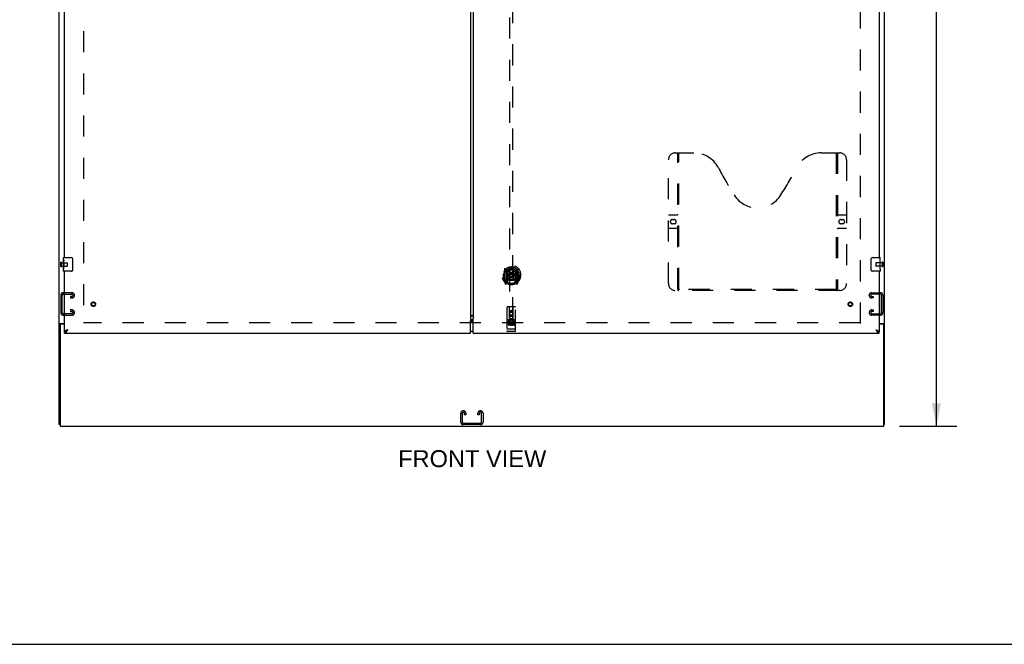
# Model space of a CAD drawing. Header units: inches. Extents: x 0 to 279, y 0 to 180.
# Tile 12 of 41: x 72 to 143, y 0 to 45. Entities that reach past the tile are written whole.
import ezdxf

# ---------------------------------------------------------------- set-up
doc = ezdxf.new("R2010")
doc.units = ezdxf.units.IN
doc.header["$LTSCALE"] = 15.327869
doc.header["$MEASUREMENT"] = 0
doc.linetypes.add('HIDDEN', pattern=[0.2, 0.1, -0.1])
doc.layers.get('0').update_dxf_attribs({"linetype": 'CONTINUOUS'})
for name, color, linetype in [('DEFAULT_2', 8, 'HIDDEN'), ('DIMENSIONS', 7, 'CONTINUOUS'), ('FRONT_MASTER_DOOR_ASSEMBLY', 7, 'CONTINUOUS'), ('FRONT_SLAVE_DOOR_ASSEMBLY', 7, 'CONTINUOUS'), ('REAR_SLAVE_DOOR_ASSEMBLY', 7, 'CONTINUOUS')]:
    doc.layers.add(name, color=color, linetype=linetype)
doc.styles.get("Standard").update_dxf_attribs({"font": 'arial.ttf'})
doc.dimstyles.new('DIMSTYLE_1', dxfattribs={"dimtxt": 1.229508, "dimasz": 1.639344, "dimexe": 0.09, "dimexo": 0.07, "dimgap": 0.0375, "dimtad": 0, "dimtih": 1, "dimtoh": 1, "dimzin": 4, "dimdsep": 46, "dimtxsty": 'Standard', "dimblk": '_FILLED', "dimblk1": '_FILLED', "dimblk2": '_FILLED', "dimcen": 0.09, "dimazin": 1, "dimtfac": 1, "dimtdec": 3, "dimtofl": 0, "dimtmove": 0, "dimatfit": 3, "dimldrblk": '_FILLED', "dimfxl": 0, "dimtolj": 1, "dimtzin": 4, "dimarcsym": 0})

# ---------------------------------------------------------------- blocks, each defined once
blk = doc.blocks.new('_FILLED')
at = {"color": 0, "linetype": 'ByBlock'}
blk.add_solid([(0, 0), (-1, 0.2), (-1, -0.2)], dxfattribs=at)
blk = doc.blocks.new('*D16')
at = {"layer": 'DIMENSIONS', "color": 2, "linetype": 'Continuous'}
for p, q in [((135.578, 87.869), (139.74, 87.869)), ((138.265, 87.869), (138.265, 53.098)), ((138.265, 15.869), (138.265, 50.639)), ((135.578, 15.869), (139.74, 15.869))]:
    blk.add_line(p, q, dxfattribs=at)
at = {"layer": 'DIMENSIONS', "color": 2, "linetype": 'Continuous', "xscale": 1.6393442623, "yscale": 1.6393442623, "zscale": 1.6393442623}
for p, rotation in [((138.265, 87.869), 90), ((138.265, 15.869), 270)]:
    blk.add_blockref('_FILLED', p, dxfattribs=dict(at, rotation=rotation))
at = {"layer": 'DIMENSIONS', "color": 2, "linetype": 'Continuous', "insert": (138.265, 52.483), "char_height": 1.2295, "width": 4.29642, "attachment_point": 2, "line_spacing_factor": 0.9}
blk.add_mtext('72.00', dxfattribs=at)

msp = doc.modelspace()

# ---------------------------------------------------------------- linework, layer by layer
at = {"color": 3, "linetype": 'Continuous'}
for p, q in [((74.482, 15.973), (74.482, 87.765)), ((134.482, 15.973), (134.482, 87.765)), ((74.523, 23.317), (74.857, 23.317)), ((74.534, 23.225), (74.534, 15.869)), ((74.857, 23.285), (74.594, 23.285)), ((134.107, 23.317), (134.442, 23.317)), ((134.37, 23.285), (134.107, 23.285)), ((134.43, 15.869), (134.43, 23.225)), ((74.534, 15.869), (134.43, 15.869))]:
    msp.add_line(p, q, dxfattribs=at)
at = {"color": 7, "linetype": 'Continuous'}
for p, q in [((74.586, 23.286), (74.482, 23.286)), ((74.586, 23.285), (74.586, 23.286)), ((74.586, 23.285), (74.594, 23.285)), ((134.378, 23.286), (134.482, 23.286)), ((74.534, 15.973), (74.482, 15.973)), ((134.43, 15.973), (134.482, 15.973)), ((0, 0), (278.689, 0))]:
    msp.add_line(p, q, dxfattribs=at)
at = {"color": 3, "linetype": 'Continuous'}
for points in [[(74.523, 23.317), (74.521, 23.315), (74.519, 23.314), (74.517, 23.312), (74.514, 23.311), (74.511, 23.309), (74.508, 23.307), (74.505, 23.306), (74.502, 23.305), (74.499, 23.303), (74.497, 23.302), (74.494, 23.3), (74.492, 23.299), (74.489, 23.297), (74.487, 23.295), (74.486, 23.294), (74.484, 23.292), (74.483, 23.29), (74.483, 23.289), (74.483, 23.287), (74.482, 23.286)], [(134.442, 23.317), (134.444, 23.315), (134.446, 23.314), (134.448, 23.312), (134.451, 23.311), (134.454, 23.309), (134.457, 23.307), (134.462, 23.305)], [(134.462, 23.305), (134.465, 23.303), (134.468, 23.302), (134.471, 23.3), (134.473, 23.299), (134.475, 23.297), (134.478, 23.295), (134.479, 23.294), (134.481, 23.292), (134.481, 23.29), (134.482, 23.289), (134.482, 23.287), (134.482, 23.286)]]:
    msp.add_lwpolyline(points, dxfattribs=at)
at = {"color": 7, "linetype": 'Continuous'}
for points in [[(74.605, 23.317), (74.605, 23.315), (74.605, 23.314), (74.605, 23.312), (74.605, 23.31), (74.604, 23.309), (74.603, 23.307), (74.602, 23.305), (74.601, 23.304), (74.599, 23.302), (74.598, 23.301), (74.596, 23.299), (74.595, 23.298), (74.593, 23.296), (74.591, 23.295), (74.59, 23.294), (74.589, 23.292), (74.588, 23.291), (74.587, 23.289), (74.587, 23.288), (74.586, 23.286)], [(134.36, 23.317), (134.36, 23.315), (134.36, 23.314), (134.36, 23.312), (134.36, 23.31), (134.361, 23.309), (134.361, 23.307), (134.363, 23.305), (134.364, 23.304), (134.365, 23.302), (134.367, 23.301), (134.369, 23.299), (134.37, 23.298), (134.372, 23.296), (134.373, 23.295), (134.375, 23.294), (134.376, 23.292), (134.377, 23.291), (134.378, 23.289), (134.378, 23.288), (134.378, 23.286)]]:
    msp.add_lwpolyline(points, dxfattribs=at)
at = {"color": 3, "linetype": 'Continuous'}
for centre, start, end in [((74.594, 23.225), 90, 180), ((134.37, 23.225), 0, 90)]:
    msp.add_arc(centre, 0.06, start, end, dxfattribs=at)
at = {"layer": 'DEFAULT_2', "color": 8, "linetype": 'HIDDEN'}
for p, q in [((76.232, 84.421), (76.232, 23.317)), ((132.732, 23.317), (132.732, 84.421)), ((74.586, 27.477), (74.586, 27.761)), ((74.629, 27.477), (74.629, 27.761)), ((74.629, 27.743), (75.076, 27.743)), ((74.629, 27.495), (75.076, 27.495)), ((75.086, 27.505), (75.086, 27.733)), ((133.868, 27.733), (133.868, 27.505)), ((134.325, 27.743), (133.878, 27.743)), ((134.325, 27.495), (133.878, 27.495)), ((134.325, 27.761), (134.325, 27.477)), ((134.368, 27.761), (134.368, 27.477)), ((74.586, 25.376), (74.586, 24.111)), ((74.69, 24.125), (74.69, 25.362)), ((75.406, 25.556), (74.766, 25.556)), ((74.78, 25.452), (75.392, 25.452)), ((75.305, 25.285), (75.305, 25.181)), ((75.392, 25.285), (75.305, 25.285)), ((75.305, 25.181), (75.406, 25.181)), ((75.586, 25.361), (75.586, 25.376)), ((133.378, 25.361), (133.378, 25.376)), ((133.558, 25.556), (134.198, 25.556)), ((133.66, 25.181), (133.558, 25.181)), ((134.184, 25.452), (133.572, 25.452)), ((133.572, 25.285), (133.66, 25.285)), ((133.66, 25.285), (133.66, 25.181)), ((134.274, 24.125), (134.274, 25.362)), ((134.378, 25.376), (134.378, 24.111)), ((74.766, 23.931), (75.406, 23.931)), ((75.392, 24.035), (74.78, 24.035)), ((75.305, 24.306), (75.305, 24.202)), ((75.406, 24.306), (75.305, 24.306)), ((75.305, 24.202), (75.392, 24.202)), ((75.586, 24.111), (75.586, 24.126)), ((133.378, 24.111), (133.378, 24.126)), ((133.558, 24.306), (133.66, 24.306)), ((134.198, 23.931), (133.558, 23.931)), ((133.66, 24.202), (133.572, 24.202)), ((133.572, 24.035), (134.184, 24.035)), ((133.66, 24.306), (133.66, 24.202)), ((132.732, 23.369), (76.232, 23.369)), ((103.67, 16.153), (103.67, 16.793)), ((103.774, 16.779), (103.774, 16.167)), ((103.85, 16.973), (103.865, 16.973)), ((103.941, 16.691), (103.941, 16.779)), ((104.045, 16.691), (103.941, 16.691)), ((104.045, 16.793), (104.045, 16.691)), ((104.92, 16.691), (104.92, 16.793)), ((105.024, 16.691), (104.92, 16.691)), ((105.024, 16.779), (105.024, 16.691)), ((105.1, 16.973), (105.115, 16.973)), ((105.191, 16.167), (105.191, 16.779)), ((105.295, 16.793), (105.295, 16.153)), ((105.115, 15.973), (103.85, 15.973)), ((103.864, 16.077), (105.101, 16.077))]:
    msp.add_line(p, q, dxfattribs=at)
for centre, radius, start, end in [((74.608, 27.761), 0.0215, 360, 180), ((74.608, 27.477), 0.0215, 180, 0), ((75.076, 27.733), 0.01, 360, 90), ((75.076, 27.505), 0.01, 270, 0), ((133.878, 27.733), 0.01, 90, 180), ((133.878, 27.505), 0.01, 180, 270), ((134.346, 27.761), 0.0215, 0, 180), ((134.346, 27.477), 0.0215, 180, 360), ((74.766, 25.376), 0.18, 90, 180), ((74.78, 25.362), 0.09, 90, 180), ((75.392, 25.362), 0.09, 4.14163, 90), ((75.392, 25.375), 0.09, 270, 355.85837), ((75.406, 25.376), 0.18, 0, 90), ((75.406, 25.361), 0.18, 270, 360), ((133.558, 25.376), 0.18, 90, 180), ((133.558, 25.361), 0.18, 180, 270), ((133.572, 25.362), 0.09, 90, 175.85837), ((133.572, 25.375), 0.09, 184.14163, 270), ((134.184, 25.362), 0.09, 0, 90), ((134.198, 25.376), 0.18, 0, 90), ((74.766, 24.111), 0.18, 180, 270), ((74.78, 24.125), 0.09, 180, 270), ((75.392, 24.112), 0.09, 4.14163, 90), ((75.392, 24.125), 0.09, 270, 355.85837), ((75.406, 24.126), 0.18, 0, 90), ((75.406, 24.111), 0.18, 270, 360), ((133.558, 24.126), 0.18, 90, 180), ((133.558, 24.111), 0.18, 180, 270), ((133.572, 24.112), 0.09, 90, 175.85837), ((133.572, 24.125), 0.09, 184.14163, 270), ((134.184, 24.125), 0.09, 270, 360), ((134.198, 24.111), 0.18, 270, 360), ((103.85, 16.793), 0.18, 90, 180), ((103.864, 16.779), 0.09, 94.14163, 180), ((103.851, 16.779), 0.09, 0, 85.85837), ((103.865, 16.793), 0.18, 0, 90), ((105.1, 16.793), 0.18, 90, 180), ((105.114, 16.779), 0.09, 94.14163, 180), ((105.101, 16.779), 0.09, 0, 85.85837), ((105.115, 16.793), 0.18, 0, 90), ((103.85, 16.153), 0.18, 180, 270), ((103.864, 16.167), 0.09, 180, 270), ((105.101, 16.167), 0.09, 270, 360), ((105.115, 16.153), 0.18, 270, 360)]:
    msp.add_arc(centre, radius, start, end, dxfattribs=at)
at = {"layer": 'FRONT_MASTER_DOOR_ASSEMBLY', "color": 3, "linetype": 'Continuous'}
for p, q in [((104.576, 83.96), (104.576, 23.778)), ((134.107, 53.369), (134.107, 28.119)), ((134.107, 27.119), (134.107, 22.723)), ((104.576, 23.778), (104.583, 23.778)), ((104.576, 22.619), (104.576, 23.719)), ((104.583, 23.778), (104.587, 23.773)), ((104.576, 22.619), (134.107, 22.619))]:
    msp.add_line(p, q, dxfattribs=at)
at = {"layer": 'FRONT_MASTER_DOOR_ASSEMBLY', "color": 8, "linetype": 'HIDDEN'}
for p, q in [((107.222, 51.698), (107.222, 23.696)), ((107.472, 23.696), (107.472, 51.698)), ((118.773, 26.223), (118.773, 35.223)), ((119.273, 35.723), (120.628, 35.723)), ((119.448, 25.813), (119.448, 35.723)), ((119.528, 25.843), (119.528, 35.723)), ((129.878, 35.723), (131.233, 35.723)), ((130.978, 35.723), (130.978, 25.843)), ((131.058, 35.723), (131.058, 25.813)), ((131.733, 35.223), (131.733, 26.223)), ((118.773, 31.223), (119.408, 31.223)), ((119.06, 30.873), (119.197, 30.873)), ((131.098, 31.223), (131.733, 31.223)), ((131.31, 30.873), (131.447, 30.873)), ((119.408, 30.223), (118.773, 30.223)), ((119.197, 30.573), (119.06, 30.573)), ((131.733, 30.223), (131.098, 30.223)), ((131.447, 30.573), (131.31, 30.573)), ((106.847, 27.334), (106.847, 26.366)), ((106.965, 27.28), (106.965, 26.264)), ((106.972, 27.275), (106.972, 26.272)), ((107.072, 27.236), (107.072, 27.133)), ((107.622, 27.133), (107.622, 27.236)), ((107.722, 27.275), (107.722, 26.272)), ((107.73, 27.28), (107.73, 26.264)), ((107.847, 26.366), (107.847, 27.334)), ((106.765, 26.85), (106.78, 26.85)), ((106.765, 26.85), (106.765, 26.462)), ((106.772, 26.917), (106.772, 26.92)), ((106.772, 26.459), (106.772, 26.917)), ((106.965, 26.521), (106.905, 26.521)), ((106.905, 26.521), (106.905, 26.371)), ((106.975, 26.504), (106.975, 26.297)), ((107.065, 26.522), (106.992, 26.522)), ((107.06, 26.524), (106.995, 26.524)), ((107.065, 26.532), (107.065, 27.163)), ((107.072, 26.572), (107.072, 26.319)), ((107.184, 26.506), (107.215, 26.85)), ((107.185, 27.189), (107.215, 26.85)), ((107.48, 26.85), (107.215, 26.85)), ((107.51, 27.189), (107.48, 26.85)), ((107.51, 26.506), (107.48, 26.85)), ((107.622, 26.319), (107.622, 26.572)), ((107.63, 27.163), (107.63, 26.532)), ((107.702, 26.522), (107.63, 26.522)), ((107.7, 26.524), (107.634, 26.524)), ((107.72, 26.297), (107.72, 26.504)), ((107.79, 26.521), (107.73, 26.521)), ((107.79, 26.371), (107.79, 26.521)), ((107.93, 26.85), (107.915, 26.85)), ((107.922, 26.917), (107.922, 26.92)), ((107.922, 26.459), (107.922, 26.917)), ((107.93, 26.85), (107.93, 26.462)), ((106.852, 26.356), (106.922, 26.18)), ((106.905, 26.371), (106.965, 26.371)), ((106.942, 26.445), (106.913, 26.399)), ((106.917, 26.391), (106.972, 26.391)), ((106.943, 26.281), (106.948, 26.277)), ((106.95, 26.183), (106.965, 26.264)), ((107.042, 26.222), (106.972, 26.331)), ((107.722, 26.331), (107.652, 26.222)), ((107.722, 26.391), (107.777, 26.391)), ((107.73, 26.371), (107.79, 26.371)), ((107.73, 26.264), (107.744, 26.183)), ((107.751, 26.28), (107.751, 26.281)), ((107.751, 26.28), (107.751, 26.281)), ((107.751, 26.28), (107.751, 26.28)), ((107.781, 26.399), (107.752, 26.445)), ((107.773, 26.18), (107.843, 26.356)), ((130.975, 25.803), (119.532, 25.803)), ((131.233, 25.723), (119.273, 25.723)), ((107.035, 24.506), (107.035, 22.781)), ((107.63, 24.536), (107.065, 24.536)), ((107.221, 23.696), (107.217, 24.506)), ((107.474, 23.696), (107.477, 24.506)), ((107.66, 22.781), (107.66, 24.506)), ((107.22, 23.946), (107.475, 23.946)), ((107.221, 23.696), (107.222, 23.696)), ((107.222, 23.696), (107.472, 23.696)), ((107.432, 23.821), (107.262, 23.821)), ((107.347, 24.269), (107.285, 24.233)), ((107.285, 24.233), (107.295, 24.227)), ((107.285, 24.233), (107.285, 24.161)), ((107.285, 24.161), (107.295, 24.166)), ((107.285, 24.161), (107.347, 24.125)), ((107.347, 24.257), (107.295, 24.227)), ((107.295, 24.227), (107.295, 24.166)), ((107.295, 24.166), (107.347, 24.136)), ((107.41, 24.233), (107.347, 24.269)), ((107.347, 24.269), (107.347, 24.257)), ((107.4, 24.227), (107.347, 24.257)), ((107.347, 24.136), (107.4, 24.166)), ((107.347, 24.125), (107.41, 24.161)), ((107.347, 24.125), (107.347, 24.136)), ((107.41, 24.233), (107.4, 24.227)), ((107.4, 24.166), (107.4, 24.227)), ((107.41, 24.161), (107.4, 24.166)), ((107.41, 24.161), (107.41, 24.233)), ((107.472, 23.696), (107.474, 23.696)), ((107.63, 23.579), (107.065, 23.579)), ((107.203, 23.457), (107.11, 23.457)), ((107.11, 23.457), (107.11, 23.415)), ((107.203, 23.415), (107.11, 23.415)), ((107.136, 23.563), (107.308, 23.563)), ((107.16, 23.449), (107.16, 23.143)), ((107.207, 23.372), (107.16, 23.372)), ((107.203, 23.331), (107.174, 23.331)), ((107.267, 23.287), (107.174, 23.287)), ((107.267, 23.244), (107.174, 23.244)), ((107.267, 23.287), (107.267, 23.244)), ((107.285, 23.449), (107.285, 23.143)), ((107.386, 23.563), (107.558, 23.563)), ((107.399, 23.292), (107.415, 23.253)), ((107.41, 23.449), (107.41, 23.143)), ((107.423, 23.422), (107.41, 23.403)), ((107.419, 23.447), (107.423, 23.445)), ((107.579, 23.457), (107.423, 23.457)), ((107.423, 23.457), (107.423, 23.445)), ((107.423, 23.422), (107.423, 23.244)), ((107.579, 23.244), (107.423, 23.244)), ((107.579, 23.415), (107.465, 23.415)), ((107.465, 23.415), (107.465, 23.372)), ((107.558, 23.372), (107.465, 23.372)), ((107.558, 23.329), (107.465, 23.329)), ((107.465, 23.329), (107.465, 23.287)), ((107.579, 23.287), (107.465, 23.287)), ((107.535, 23.449), (107.535, 23.143)), ((107.558, 23.372), (107.558, 23.329)), ((107.579, 23.457), (107.579, 23.415)), ((107.579, 23.287), (107.579, 23.244)), ((107.053, 22.91), (107.052, 22.91)), ((107.052, 22.91), (107.052, 22.91)), ((107.054, 22.91), (107.053, 22.91)), ((107.055, 22.91), (107.054, 22.91)), ((107.056, 22.91), (107.055, 22.91)), ((107.057, 22.91), (107.056, 22.91)), ((107.056, 22.91), (107.056, 22.91)), ((107.058, 22.91), (107.057, 22.91)), ((107.059, 22.91), (107.058, 22.91)), ((107.06, 22.91), (107.059, 22.91)), ((107.061, 22.91), (107.06, 22.91)), ((107.06, 22.91), (107.06, 22.91)), ((107.062, 22.909), (107.061, 22.91)), ((107.063, 22.909), (107.062, 22.909)), ((107.064, 22.909), (107.063, 22.909)), ((107.065, 22.909), (107.064, 22.909)), ((107.63, 22.909), (107.065, 22.909)), ((107.63, 22.751), (107.065, 22.751)), ((107.63, 22.909), (107.631, 22.909)), ((107.631, 22.909), (107.632, 22.909)), ((107.632, 22.909), (107.633, 22.909)), ((107.633, 22.91), (107.634, 22.91)), ((107.633, 22.909), (107.633, 22.91)), ((107.634, 22.91), (107.635, 22.91)), ((107.635, 22.91), (107.636, 22.91)), ((107.636, 22.91), (107.637, 22.91)), ((107.637, 22.91), (107.638, 22.91)), ((107.638, 22.91), (107.639, 22.91)), ((107.638, 22.91), (107.638, 22.91)), ((107.639, 22.91), (107.64, 22.91)), ((107.64, 22.91), (107.641, 22.91)), ((107.641, 22.91), (107.642, 22.91)), ((107.642, 22.91), (107.643, 22.91)), ((107.642, 22.91), (107.642, 22.91)), ((107.643, 22.91), (107.644, 22.91))]:
    msp.add_line(p, q, dxfattribs=at)
at = {"layer": 'FRONT_MASTER_DOOR_ASSEMBLY', "color": 7, "linetype": 'Continuous'}
for p, q in [((133.513, 27.219), (133.513, 28.019)), ((133.612, 28.119), (134.152, 28.119)), ((134.167, 27.964), (134.16, 27.964)), ((134.16, 27.964), (134.16, 27.734)), ((134.167, 27.54), (134.167, 28.104)), ((134.167, 27.797), (134.16, 27.797)), ((134.167, 27.734), (134.16, 27.734)), ((134.167, 27.504), (134.16, 27.504)), ((134.16, 27.504), (134.16, 27.367)), ((134.167, 27.698), (134.162, 27.698)), ((134.162, 27.336), (134.167, 27.336)), ((134.166, 27.566), (134.167, 27.566)), ((134.167, 27.28), (134.167, 27.537)), ((134.167, 27.279), (134.167, 27.134)), ((134.152, 27.119), (133.612, 27.119)), ((104.486, 23.489), (104.576, 23.489)), ((104.576, 22.749), (104.486, 22.749)), ((133.984, 22.764), (133.994, 22.758)), ((134.107, 22.619), (134.107, 22.723))]:
    msp.add_line(p, q, dxfattribs=at)
for points in [[(133.513, 28.019), (133.513, 28.025), (133.513, 28.031), (133.514, 28.037), (133.516, 28.043), (133.517, 28.049), (133.519, 28.055)], [(133.519, 27.183), (133.517, 27.188), (133.516, 27.194), (133.514, 27.2), (133.513, 27.206), (133.513, 27.212), (133.513, 27.219)], [(134.166, 27.564), (134.163, 27.598), (134.162, 27.61), (134.162, 27.622), (134.161, 27.635), (134.161, 27.648), (134.16, 27.661), (134.161, 27.674), (134.161, 27.686), (134.162, 27.699), (134.162, 27.711), (134.163, 27.723)], [(134.162, 27.331), (134.161, 27.339), (134.161, 27.349), (134.161, 27.358), (134.16, 27.367)], [(134.165, 27.306), (134.164, 27.314), (134.163, 27.322), (134.162, 27.331)], [(134.167, 27.279), (134.167, 27.283), (134.167, 27.288), (134.166, 27.293), (134.165, 27.306)], [(134.167, 27.537), (134.167, 27.545), (134.167, 27.554), (134.166, 27.564)], [(133.861, 22.865), (133.872, 22.858), (133.883, 22.851), (133.894, 22.844), (133.905, 22.837), (133.915, 22.83), (133.926, 22.822), (133.935, 22.815), (133.945, 22.808), (133.953, 22.801), (133.962, 22.794), (133.969, 22.787), (133.976, 22.78), (133.982, 22.773), (133.988, 22.765), (133.992, 22.76)], [(133.861, 22.865), (133.871, 22.856), (133.881, 22.847), (133.892, 22.837), (133.902, 22.828), (133.912, 22.819), (133.923, 22.811), (133.933, 22.802), (133.943, 22.794), (133.953, 22.786), (133.964, 22.778), (133.974, 22.771), (133.984, 22.764)], [(133.994, 22.758), (134.005, 22.752), (134.015, 22.747), (134.025, 22.742), (134.036, 22.737), (134.046, 22.734), (134.056, 22.73), (134.066, 22.728), (134.077, 22.725), (134.087, 22.724), (134.097, 22.723), (134.107, 22.723)]]:
    msp.add_lwpolyline(points, dxfattribs=at)
at = {"layer": 'FRONT_MASTER_DOOR_ASSEMBLY', "color": 8, "linetype": 'HIDDEN'}
for points in [[(107.159, 27.207), (107.165, 27.208), (107.17, 27.21), (107.175, 27.211), (107.181, 27.213), (107.186, 27.214), (107.192, 27.215), (107.197, 27.216), (107.203, 27.218), (107.208, 27.219), (107.214, 27.22), (107.219, 27.221), (107.225, 27.222), (107.23, 27.223), (107.236, 27.224), (107.241, 27.225), (107.247, 27.225), (107.252, 27.226), (107.258, 27.227), (107.263, 27.228), (107.269, 27.228), (107.275, 27.229), (107.28, 27.229), (107.286, 27.23), (107.291, 27.23), (107.297, 27.231), (107.302, 27.231), (107.308, 27.232), (107.314, 27.232), (107.319, 27.232), (107.325, 27.232), (107.33, 27.232), (107.336, 27.233), (107.342, 27.233), (107.347, 27.233), (107.353, 27.233), (107.358, 27.233), (107.364, 27.232), (107.37, 27.232), (107.375, 27.232), (107.381, 27.232), (107.386, 27.232), (107.392, 27.231), (107.397, 27.231), (107.403, 27.23), (107.409, 27.23), (107.414, 27.229), (107.42, 27.229), (107.425, 27.228), (107.431, 27.228), (107.436, 27.227), (107.442, 27.226), (107.448, 27.225), (107.453, 27.225), (107.459, 27.224), (107.464, 27.223), (107.47, 27.222), (107.475, 27.221), (107.481, 27.22), (107.486, 27.219), (107.492, 27.218), (107.497, 27.216), (107.503, 27.215), (107.508, 27.214), (107.513, 27.213), (107.519, 27.211), (107.524, 27.21), (107.53, 27.208), (107.535, 27.207)], [(106.893, 27.065), (106.891, 27.064), (106.89, 27.063), (106.888, 27.061), (106.887, 27.06), (106.885, 27.058), (106.883, 27.057), (106.882, 27.055), (106.88, 27.053), (106.878, 27.051), (106.876, 27.05), (106.875, 27.048), (106.873, 27.046), (106.871, 27.043), (106.869, 27.041), (106.867, 27.039), (106.865, 27.037), (106.863, 27.034), (106.861, 27.032), (106.859, 27.029), (106.856, 27.026), (106.854, 27.023), (106.852, 27.02), (106.85, 27.017), (106.847, 27.014), (106.845, 27.011), (106.843, 27.007), (106.84, 27.004), (106.837, 27), (106.835, 26.996), (106.832, 26.992), (106.829, 26.988), (106.827, 26.983), (106.824, 26.979), (106.821, 26.974), (106.818, 26.969), (106.815, 26.964)], [(107.88, 26.964), (107.877, 26.969), (107.874, 26.974), (107.871, 26.979), (107.868, 26.983), (107.865, 26.988), (107.862, 26.992), (107.859, 26.996), (107.857, 27), (107.854, 27.004), (107.852, 27.007), (107.849, 27.011), (107.847, 27.014), (107.845, 27.017), (107.842, 27.02), (107.84, 27.023), (107.838, 27.026), (107.836, 27.029), (107.834, 27.032), (107.831, 27.034), (107.829, 27.037), (107.827, 27.039), (107.825, 27.041), (107.824, 27.043), (107.822, 27.046), (107.82, 27.048), (107.818, 27.05), (107.816, 27.051), (107.814, 27.053), (107.813, 27.055), (107.811, 27.057), (107.809, 27.058), (107.808, 27.06), (107.806, 27.061), (107.805, 27.063), (107.803, 27.064), (107.802, 27.065)], [(119.438, 25.843), (119.455, 25.832), (119.47, 25.822), (119.486, 25.814), (119.502, 25.808), (119.517, 25.804), (119.532, 25.803)], [(130.975, 25.803), (130.99, 25.804), (131.005, 25.808), (131.021, 25.814), (131.036, 25.822), (131.052, 25.832), (131.068, 25.843)], [(107.052, 22.91), (107.051, 22.91), (107.051, 22.91), (107.05, 22.91), (107.05, 22.91), (107.049, 22.911), (107.049, 22.911), (107.049, 22.911), (107.048, 22.911), (107.048, 22.911), (107.048, 22.911), (107.047, 22.911), (107.047, 22.911), (107.047, 22.911), (107.046, 22.911), (107.046, 22.911), (107.046, 22.911), (107.045, 22.911), (107.045, 22.911), (107.045, 22.911), (107.044, 22.911), (107.044, 22.912), (107.044, 22.912), (107.043, 22.912), (107.043, 22.912), (107.043, 22.912), (107.043, 22.912), (107.042, 22.912), (107.042, 22.912), (107.042, 22.912), (107.041, 22.912), (107.041, 22.912), (107.041, 22.912), (107.041, 22.912), (107.04, 22.913), (107.04, 22.913), (107.04, 22.913), (107.04, 22.913), (107.039, 22.913), (107.039, 22.913), (107.039, 22.913), (107.039, 22.913), (107.039, 22.913), (107.038, 22.913), (107.038, 22.913), (107.038, 22.913), (107.038, 22.914), (107.038, 22.914), (107.037, 22.914), (107.037, 22.914), (107.037, 22.914), (107.037, 22.914), (107.037, 22.914), (107.037, 22.914), (107.036, 22.914), (107.036, 22.914), (107.036, 22.915), (107.036, 22.915), (107.036, 22.915), (107.036, 22.915), (107.036, 22.915), (107.036, 22.915), (107.036, 22.915), (107.035, 22.915), (107.035, 22.915), (107.035, 22.915), (107.035, 22.916), (107.035, 22.916), (107.035, 22.916), (107.035, 22.916), (107.035, 22.916), (107.035, 22.916), (107.035, 22.916), (107.035, 22.916), (107.035, 22.916), (107.035, 22.916), (107.035, 22.917), (107.035, 22.917), (107.035, 22.917), (107.035, 22.917)], [(107.13, 23.562), (107.13, 23.562), (107.13, 23.562), (107.13, 23.562), (107.13, 23.562), (107.13, 23.562), (107.13, 23.563), (107.13, 23.563), (107.13, 23.563), (107.131, 23.563), (107.131, 23.563), (107.131, 23.563), (107.131, 23.563), (107.131, 23.563), (107.131, 23.563), (107.131, 23.563), (107.131, 23.563), (107.131, 23.563), (107.132, 23.563), (107.132, 23.563), (107.132, 23.563), (107.132, 23.563), (107.132, 23.563), (107.132, 23.563), (107.132, 23.563), (107.132, 23.563), (107.133, 23.563), (107.133, 23.563), (107.133, 23.563), (107.133, 23.563), (107.133, 23.563), (107.133, 23.563), (107.134, 23.563), (107.134, 23.563), (107.134, 23.563), (107.134, 23.563), (107.134, 23.563), (107.134, 23.563), (107.135, 23.563), (107.135, 23.563), (107.135, 23.563), (107.135, 23.563), (107.135, 23.563), (107.136, 23.563), (107.136, 23.563), (107.136, 23.563)], [(107.308, 23.563), (107.308, 23.563), (107.309, 23.563), (107.309, 23.563), (107.309, 23.563), (107.309, 23.563), (107.309, 23.563), (107.31, 23.563), (107.31, 23.563), (107.31, 23.563), (107.31, 23.563), (107.31, 23.563), (107.31, 23.563), (107.311, 23.563), (107.311, 23.563), (107.311, 23.563), (107.311, 23.563), (107.311, 23.563), (107.311, 23.563), (107.312, 23.563), (107.312, 23.563), (107.312, 23.563), (107.312, 23.563), (107.312, 23.563), (107.312, 23.563), (107.312, 23.563), (107.313, 23.563), (107.313, 23.563), (107.313, 23.563), (107.313, 23.563), (107.313, 23.563), (107.313, 23.563), (107.313, 23.563), (107.313, 23.563), (107.313, 23.563), (107.314, 23.563), (107.314, 23.563), (107.314, 23.563), (107.314, 23.563), (107.314, 23.563), (107.314, 23.563), (107.314, 23.562), (107.314, 23.562), (107.314, 23.562), (107.314, 23.562), (107.315, 23.562), (107.315, 23.562)], [(107.38, 23.562), (107.38, 23.562), (107.38, 23.562), (107.38, 23.562), (107.38, 23.562), (107.38, 23.562), (107.38, 23.563), (107.38, 23.563), (107.38, 23.563), (107.381, 23.563), (107.381, 23.563), (107.381, 23.563), (107.381, 23.563), (107.381, 23.563), (107.381, 23.563), (107.381, 23.563), (107.381, 23.563), (107.381, 23.563), (107.382, 23.563), (107.382, 23.563), (107.382, 23.563), (107.382, 23.563), (107.382, 23.563), (107.382, 23.563), (107.382, 23.563), (107.382, 23.563), (107.383, 23.563), (107.383, 23.563), (107.383, 23.563), (107.383, 23.563), (107.383, 23.563), (107.383, 23.563), (107.384, 23.563), (107.384, 23.563), (107.384, 23.563), (107.384, 23.563), (107.384, 23.563), (107.384, 23.563), (107.385, 23.563), (107.385, 23.563), (107.385, 23.563), (107.385, 23.563), (107.385, 23.563), (107.386, 23.563), (107.386, 23.563), (107.386, 23.563)], [(107.558, 23.563), (107.558, 23.563), (107.559, 23.563), (107.559, 23.563), (107.559, 23.563), (107.559, 23.563), (107.559, 23.563), (107.56, 23.563), (107.56, 23.563), (107.56, 23.563), (107.56, 23.563), (107.56, 23.563), (107.56, 23.563), (107.561, 23.563), (107.561, 23.563), (107.561, 23.563), (107.561, 23.563), (107.561, 23.563), (107.561, 23.563), (107.562, 23.563), (107.562, 23.563), (107.562, 23.563), (107.562, 23.563), (107.562, 23.563), (107.562, 23.563), (107.562, 23.563), (107.563, 23.563), (107.563, 23.563), (107.563, 23.563), (107.563, 23.563), (107.563, 23.563), (107.563, 23.563), (107.563, 23.563), (107.563, 23.563), (107.564, 23.563), (107.564, 23.563), (107.564, 23.563), (107.564, 23.563), (107.564, 23.563), (107.564, 23.563), (107.564, 23.563), (107.564, 23.562), (107.564, 23.562), (107.564, 23.562), (107.564, 23.562), (107.565, 23.562), (107.565, 23.562)], [(107.644, 22.91), (107.644, 22.91), (107.645, 22.91), (107.645, 22.911), (107.645, 22.911), (107.646, 22.911), (107.646, 22.911), (107.646, 22.911), (107.647, 22.911), (107.647, 22.911), (107.647, 22.911), (107.648, 22.911), (107.648, 22.911), (107.648, 22.911), (107.649, 22.911), (107.649, 22.911), (107.649, 22.911), (107.65, 22.911), (107.65, 22.911), (107.65, 22.912), (107.651, 22.912), (107.651, 22.912), (107.651, 22.912), (107.651, 22.912), (107.652, 22.912), (107.652, 22.912), (107.652, 22.912), (107.653, 22.912), (107.653, 22.912), (107.653, 22.912), (107.653, 22.912), (107.654, 22.912), (107.654, 22.913), (107.654, 22.913), (107.654, 22.913), (107.655, 22.913), (107.655, 22.913), (107.655, 22.913), (107.655, 22.913), (107.656, 22.913), (107.656, 22.913), (107.656, 22.913), (107.656, 22.913), (107.656, 22.913), (107.657, 22.914), (107.657, 22.914), (107.657, 22.914), (107.657, 22.914), (107.657, 22.914), (107.657, 22.914), (107.658, 22.914), (107.658, 22.914), (107.658, 22.914), (107.658, 22.914), (107.658, 22.915), (107.658, 22.915), (107.658, 22.915), (107.658, 22.915), (107.659, 22.915), (107.659, 22.915), (107.659, 22.915), (107.659, 22.915), (107.659, 22.915), (107.659, 22.915), (107.659, 22.916), (107.659, 22.916), (107.659, 22.916), (107.659, 22.916), (107.659, 22.916), (107.659, 22.916), (107.66, 22.916), (107.66, 22.916), (107.66, 22.916), (107.66, 22.916), (107.66, 22.917), (107.66, 22.917), (107.66, 22.917), (107.66, 22.917)]]:
    msp.add_lwpolyline(points, dxfattribs=at)
at = {"layer": 'FRONT_MASTER_DOOR_ASSEMBLY', "color": 3, "linetype": 'Continuous'}
for points in [[(104.588, 23.765), (104.587, 23.765), (104.587, 23.764), (104.586, 23.763), (104.586, 23.761), (104.585, 23.76), (104.584, 23.758), (104.584, 23.757), (104.583, 23.755), (104.582, 23.753), (104.582, 23.75), (104.581, 23.748), (104.58, 23.745), (104.58, 23.743), (104.579, 23.74), (104.579, 23.737), (104.578, 23.734), (104.578, 23.731), (104.577, 23.727), (104.577, 23.723), (104.576, 23.719)], [(104.587, 23.773), (104.588, 23.771), (104.588, 23.77), (104.589, 23.77), (104.589, 23.769), (104.589, 23.769), (104.589, 23.768), (104.589, 23.768), (104.589, 23.767), (104.589, 23.767), (104.588, 23.765)], [(133.861, 22.865), (133.893, 22.853), (133.909, 22.847), (133.925, 22.841), (133.94, 22.835), (133.955, 22.83), (133.97, 22.824), (133.984, 22.818), (133.998, 22.812)], [(133.861, 22.865), (133.871, 22.849), (133.881, 22.833), (133.892, 22.817), (133.902, 22.801), (133.912, 22.786), (133.923, 22.771), (133.933, 22.756), (133.943, 22.742), (133.953, 22.728)], [(133.953, 22.728), (133.964, 22.715), (133.974, 22.703), (133.984, 22.691), (133.994, 22.68), (134.005, 22.67), (134.015, 22.66), (134.025, 22.652), (134.036, 22.644), (134.046, 22.637), (134.056, 22.632), (134.066, 22.627), (134.077, 22.623), (134.087, 22.621), (134.097, 22.619), (134.107, 22.619)], [(133.998, 22.812), (134.011, 22.806), (134.023, 22.8), (134.035, 22.794), (134.046, 22.788), (134.057, 22.782), (134.066, 22.776), (134.074, 22.77), (134.082, 22.764), (134.089, 22.758), (134.094, 22.752), (134.099, 22.746), (134.103, 22.74), (134.105, 22.735), (134.107, 22.729), (134.107, 22.723)]]:
    msp.add_lwpolyline(points, dxfattribs=at)
at = {"layer": 'FRONT_MASTER_DOOR_ASSEMBLY', "color": 8, "linetype": 'HIDDEN'}
for centre, radius in [((107.347, 26.852), 0.35), ((107.347, 26.852), 0.335), ((107.347, 26.852), 0.205), ((107.347, 26.852), 0.133), ((132.003, 24.723), 0.164), ((132.003, 24.723), 0.124), ((107.347, 24.196), 0.085), ((107.347, 24.196), 0.0845)]:
    msp.add_circle(centre, radius, dxfattribs=at)
for centre, radius, start, end in [((119.273, 35.223), 0.5, 90, 180), ((120.628, 33.723), 2, 28.48127, 90), ((129.878, 33.723), 2, 90, 151.51873), ((131.233, 35.223), 0.5, 0, 90), ((156.936, 53.421), 39.307, 208.48127, 211.87046), ((93.57, 53.421), 39.307, 328.12954, 331.51873), ((125.253, 33.723), 2, 211.87046, 328.12954), ((119.06, 30.723), 0.15, 90, 270), ((119.197, 30.723), 0.15, 270, 90), ((119.408, 31.263), 0.04, 270, 360), ((131.098, 31.263), 0.04, 180, 270), ((131.31, 30.723), 0.15, 90, 270), ((131.447, 30.723), 0.15, 270, 90), ((119.408, 30.183), 0.04, 0, 90), ((131.098, 30.183), 0.04, 90, 180), ((107.347, 26.85), 0.7, 305.51263, 234.48737), ((107.347, 26.848), 0.583, 0.24643, 179.75357), ((107.347, 26.842), 0.58, 7.66218, 172.33782), ((106.862, 27.334), 0.015, 135.07479, 180), ((107.347, 26.533), 0.7, 49.52902, 130.47098), ((106.98, 27.28), 0.015, 130.35871, 180), ((106.992, 27.275), 0.02, 129.33785, 179.99835), ((107.347, 26.842), 0.48, 55.04613, 124.95387), ((107.702, 27.275), 0.02, 0, 50.65944), ((107.715, 27.28), 0.015, 0, 49.64129), ((107.832, 27.334), 0.015, 0, 44.92521), ((106.792, 26.917), 0.02, 172.33782, 180), ((107.347, 27.163), 0.7, 233.23192, 306.76808), ((106.784, 26.546), 0.188, 327.32076, 360), ((106.992, 26.502), 0.02, 90, 180), ((106.995, 26.504), 0.02, 90, 180), ((107.06, 26.504), 0.02, 66.53604, 90), ((107.08, 27.163), 0.015, 112.9863, 180), ((107.08, 26.532), 0.015, 180, 247.0137), ((107.347, 27.165), 0.7, 246.53604, 293.46396), ((107.102, 27.133), 0.03, 180, 311.12608), ((107.102, 26.572), 0.03, 48.87392, 180), ((107.347, 26.852), 0.343, 48.87392, 131.12608), ((107.347, 26.852), 0.343, 228.87392, 311.12608), ((107.165, 27.188), 0.02, 5.07961, 105.57516), ((107.164, 26.508), 0.02, 254.3869, 354.92039), ((107.53, 27.188), 0.02, 74.42484, 174.92039), ((107.53, 26.508), 0.02, 185.07961, 285.6131), ((107.592, 27.133), 0.03, 228.87392, 360), ((107.592, 26.572), 0.03, 0, 131.12608), ((107.615, 27.163), 0.015, 0, 67.0137), ((107.615, 26.532), 0.015, 292.9863, 360), ((107.634, 26.504), 0.02, 90, 113.46396), ((107.7, 26.504), 0.02, 0, 90), ((107.702, 26.502), 0.02, 0, 90), ((107.91, 26.546), 0.188, 180, 212.67924), ((107.902, 26.917), 0.02, 0, 7.66218), ((106.792, 26.459), 0.02, 180, 215.29614), ((107.347, 26.852), 0.7, 215.29614, 324.70386), ((106.862, 26.366), 0.015, 180, 224.92521), ((106.917, 26.396), 0.005, 147.32076, 270), ((106.936, 26.186), 0.015, 201.80415, 350), ((106.952, 26.297), 0.02, 234.48737, 360), ((106.955, 26.297), 0.02, 234.74574, 360), ((106.992, 26.272), 0.02, 180, 238.52955), ((107.347, 26.852), 0.6, 242.72039, 297.27961), ((107.702, 26.272), 0.02, 301.4688, 359.99919), ((107.74, 26.297), 0.02, 180, 305.25426), ((107.742, 26.297), 0.02, 180, 305.51263), ((107.759, 26.186), 0.015, 190, 338.19585), ((107.777, 26.396), 0.005, 270, 32.67924), ((107.832, 26.366), 0.015, 315.07479, 360), ((107.902, 26.459), 0.02, 324.70386, 360), ((119.273, 26.223), 0.5, 180, 270), ((119.538, 25.813), 0.09, 180, 270), ((119.568, 25.843), 0.04, 180, 270), ((130.938, 25.843), 0.04, 270, 360), ((130.968, 25.813), 0.09, 270, 360), ((131.233, 26.223), 0.5, 270, 360), ((107.065, 24.506), 0.03, 90, 180), ((107.187, 24.506), 0.03, 0, 90), ((107.507, 24.506), 0.03, 90, 180), ((107.63, 24.506), 0.03, 0, 90), ((107.262, 23.781), 0.04, 90, 180), ((107.262, 23.736), 0.04, 180, 270), ((107.432, 23.781), 0.04, 0, 90), ((107.432, 23.736), 0.04, 270, 360), ((107.065, 23.609), 0.03, 180, 270), ((107.174, 23.309), 0.0644, 102.29948, 270.07752), ((107.174, 23.309), 0.0219, 89.90115, 270), ((107.203, 23.394), 0.0635, 270, 90), ((107.203, 23.393), 0.0219, 280.307, 90), ((107.373, 23.351), 0.107, 64.26362, 293.40274), ((107.373, 23.351), 0.0639, 54.88948, 293.40261), ((107.63, 23.609), 0.03, 270, 360), ((107.065, 22.781), 0.03, 180, 270), ((107.63, 22.781), 0.03, 270, 360)]:
    msp.add_arc(centre, radius, start, end, dxfattribs=at)
at = {"layer": 'FRONT_MASTER_DOOR_ASSEMBLY', "color": 7, "linetype": 'Continuous'}
for centre, radius, start, end in [((133.612, 28.019), 0.1, 90, 158.79459), ((134.152, 28.104), 0.015, 0, 90), ((133.612, 27.219), 0.1, 201.19986, 270), ((134.152, 27.134), 0.015, 270, 360), ((104.486, 23.309), 0.18, 90, 122.81069), ((104.486, 22.929), 0.18, 237.18931, 270)]:
    msp.add_arc(centre, radius, start, end, dxfattribs=at)
msp.add_ellipse((133.904, 27.703), major_axis=(0.263, 0), ratio=0.432808, start_param=0, end_param=0.179988, dxfattribs=at)
at = {"layer": 'FRONT_SLAVE_DOOR_ASSEMBLY', "color": 3, "linetype": 'Continuous'}
for p, q in [((104.389, 84.095), (104.389, 23.643)), ((74.857, 28.119), (74.857, 53.369)), ((74.857, 22.723), (74.857, 27.119)), ((104.531, 23.908), (104.511, 23.901)), ((104.389, 22.619), (104.389, 23.509)), ((104.412, 23.604), (104.576, 23.604)), ((74.857, 22.619), (104.389, 22.619)), ((75.104, 22.865), (75.072, 22.853))]:
    msp.add_line(p, q, dxfattribs=at)
at = {"layer": 'FRONT_SLAVE_DOOR_ASSEMBLY', "color": 7, "linetype": 'Continuous'}
for p, q in [((74.797, 27.958), (74.797, 28.104)), ((74.797, 27.7), (74.797, 27.957)), ((74.812, 28.119), (75.352, 28.119)), ((75.452, 28.019), (75.452, 27.219)), ((74.803, 27.902), (74.797, 27.902)), ((74.797, 27.734), (74.804, 27.734)), ((74.797, 27.134), (74.797, 27.697)), ((74.799, 27.671), (74.797, 27.671)), ((74.797, 27.539), (74.803, 27.539)), ((74.797, 27.503), (74.804, 27.503)), ((74.797, 27.44), (74.804, 27.44)), ((74.797, 27.273), (74.804, 27.273)), ((74.804, 27.734), (74.804, 27.87)), ((74.804, 27.273), (74.804, 27.503)), ((75.352, 27.119), (74.812, 27.119)), ((104.389, 23.489), (104.576, 23.489)), ((104.576, 23.505), (104.412, 23.505)), ((74.857, 22.619), (74.857, 22.723)), ((74.96, 22.752), (74.97, 22.758)), ((104.576, 22.749), (104.389, 22.749))]:
    msp.add_line(p, q, dxfattribs=at)
for points in [[(74.797, 27.958), (74.798, 27.954), (74.798, 27.95), (74.799, 27.944), (74.8, 27.931)], [(74.8, 27.931), (74.801, 27.923), (74.802, 27.915), (74.803, 27.907)], [(75.446, 28.055), (75.448, 28.049), (75.449, 28.043), (75.451, 28.037), (75.452, 28.031), (75.452, 28.025), (75.452, 28.019)], [(74.797, 27.7), (74.798, 27.692), (74.798, 27.683), (74.799, 27.673)], [(74.799, 27.673), (74.802, 27.639), (74.803, 27.627), (74.803, 27.615), (74.804, 27.602), (74.804, 27.59), (74.804, 27.577), (74.804, 27.564), (74.804, 27.551), (74.803, 27.539), (74.803, 27.526), (74.802, 27.514)], [(74.803, 27.907), (74.803, 27.898), (74.804, 27.889), (74.804, 27.88), (74.804, 27.87)], [(75.452, 27.219), (75.452, 27.212), (75.452, 27.206), (75.451, 27.2), (75.449, 27.194), (75.448, 27.188), (75.446, 27.183)], [(104.412, 23.505), (104.407, 23.505), (104.401, 23.505), (104.396, 23.505), (104.391, 23.506), (104.389, 23.506)], [(74.857, 22.723), (74.868, 22.723), (74.878, 22.724), (74.888, 22.725), (74.899, 22.728), (74.909, 22.73), (74.919, 22.734), (74.929, 22.737), (74.94, 22.742), (74.95, 22.747), (74.96, 22.752)], [(74.97, 22.758), (74.981, 22.764), (74.991, 22.771), (75.001, 22.778), (75.011, 22.786), (75.022, 22.794), (75.032, 22.802), (75.042, 22.811), (75.053, 22.819), (75.063, 22.828), (75.073, 22.837), (75.083, 22.847), (75.094, 22.856), (75.104, 22.865)], [(75.104, 22.865), (75.093, 22.858), (75.082, 22.851), (75.071, 22.844), (75.06, 22.837), (75.049, 22.83), (75.039, 22.822), (75.029, 22.815), (75.02, 22.808), (75.011, 22.801), (75.003, 22.794), (74.996, 22.787), (74.989, 22.78), (74.982, 22.773), (74.977, 22.765), (74.973, 22.76)]]:
    msp.add_lwpolyline(points, dxfattribs=at)
at = {"layer": 'FRONT_SLAVE_DOOR_ASSEMBLY', "color": 3, "linetype": 'Continuous'}
for points in [[(104.402, 23.853), (104.398, 23.85), (104.394, 23.846), (104.392, 23.843), (104.39, 23.839), (104.389, 23.836), (104.389, 23.832)], [(104.401, 23.852), (104.404, 23.853), (104.422, 23.859), (104.44, 23.866), (104.459, 23.874), (104.477, 23.882), (104.495, 23.89), (104.513, 23.899), (104.531, 23.908)], [(104.511, 23.901), (104.501, 23.898), (104.491, 23.894), (104.481, 23.891), (104.472, 23.887), (104.463, 23.884), (104.454, 23.88), (104.446, 23.877), (104.438, 23.874), (104.43, 23.87), (104.423, 23.867), (104.417, 23.863), (104.411, 23.86), (104.406, 23.856), (104.402, 23.853)], [(104.377, 23.561), (104.376, 23.56), (104.376, 23.559), (104.376, 23.559), (104.375, 23.558), (104.375, 23.558), (104.376, 23.557), (104.376, 23.557), (104.376, 23.556), (104.377, 23.555), (104.377, 23.555), (104.378, 23.553), (104.379, 23.552), (104.379, 23.551), (104.38, 23.549), (104.381, 23.547), (104.382, 23.545), (104.382, 23.543), (104.383, 23.54), (104.384, 23.537), (104.385, 23.534), (104.385, 23.531), (104.386, 23.527), (104.387, 23.523), (104.387, 23.518), (104.388, 23.514), (104.389, 23.509)], [(104.382, 23.567), (104.38, 23.565), (104.379, 23.564), (104.377, 23.561)], [(104.387, 23.606), (104.391, 23.605), (104.396, 23.605), (104.401, 23.604), (104.407, 23.604), (104.412, 23.604)], [(74.967, 22.812), (74.954, 22.806), (74.941, 22.8), (74.93, 22.794), (74.919, 22.788), (74.908, 22.782), (74.899, 22.776), (74.89, 22.77), (74.883, 22.764), (74.876, 22.758), (74.871, 22.752), (74.866, 22.746), (74.862, 22.74), (74.86, 22.735), (74.858, 22.729), (74.857, 22.723)], [(74.857, 22.619), (74.868, 22.619), (74.878, 22.621), (74.888, 22.623), (74.899, 22.627), (74.909, 22.632), (74.919, 22.637), (74.929, 22.644), (74.94, 22.652), (74.95, 22.66), (74.96, 22.67), (74.97, 22.68), (74.981, 22.691), (74.991, 22.703), (75.001, 22.715)], [(75.072, 22.853), (75.056, 22.847), (75.04, 22.841), (75.025, 22.835), (75.009, 22.83), (74.995, 22.824), (74.981, 22.818), (74.967, 22.812)], [(75.001, 22.715), (75.011, 22.728), (75.022, 22.742), (75.032, 22.756), (75.042, 22.771), (75.053, 22.786), (75.063, 22.801), (75.073, 22.817), (75.083, 22.833), (75.094, 22.849), (75.104, 22.865)]]:
    msp.add_lwpolyline(points, dxfattribs=at)
at = {"layer": 'FRONT_SLAVE_DOOR_ASSEMBLY', "color": 8, "linetype": 'HIDDEN'}
for radius in [0.164, 0.124]:
    msp.add_circle((76.961, 24.723), radius, dxfattribs=at)
at = {"layer": 'FRONT_SLAVE_DOOR_ASSEMBLY', "color": 7, "linetype": 'Continuous'}
for centre, radius, start, end in [((74.812, 28.104), 0.015, 90, 180), ((75.352, 28.019), 0.1, 21.19986, 90), ((74.812, 27.134), 0.015, 180, 270), ((75.352, 27.219), 0.1, 270, 338.79459)]:
    msp.add_arc(centre, radius, start, end, dxfattribs=at)
msp.add_ellipse((75.06, 27.535), major_axis=(0.263, 0), ratio=0.432808, start_param=-3.141593, end_param=-2.961605, dxfattribs=at)
at = {"layer": 'REAR_SLAVE_DOOR_ASSEMBLY', "color": 7, "linetype": 'Continuous'}
for p, q in [((104.461, 23.875), (104.456, 23.881)), ((104.495, 23.896), (104.503, 23.894))]:
    msp.add_line(p, q, dxfattribs=at)
at = {"layer": 'REAR_SLAVE_DOOR_ASSEMBLY', "color": 3, "linetype": 'Continuous'}
for p, q in [((104.482, 23.884), (104.474, 23.888)), ((104.482, 23.891), (104.49, 23.888))]:
    msp.add_line(p, q, dxfattribs=at)

# ---------------------------------------------------------------- texts
at = {"layer": 'DIMENSIONS', "color": 2, "linetype": 'Continuous', "insert": (104.507, 14.111), "char_height": 1.2295, "width": 10.75934, "attachment_point": 2, "line_spacing_factor": 0.9}
msp.add_mtext('FRONT VIEW', dxfattribs=at)

# ---------------------------------------------------------------- dimensions: what is measured, and where the dimension line sits
at = {"layer": 'DIMENSIONS', "color": 2, "linetype": 'Continuous'}
dim = msp.add_linear_dim(base=(138.265, 15.869), p1=(135.508, 87.869), p2=(135.508, 15.869), angle=270, dimstyle='DIMSTYLE_1', dxfattribs=at)
dim.commit()
dim.dimension.update_dxf_attribs({"geometry": '*D16', "text_midpoint": (138.264, 51.862), "dimtype": 160})

doc.saveas('drawing.dxf')
